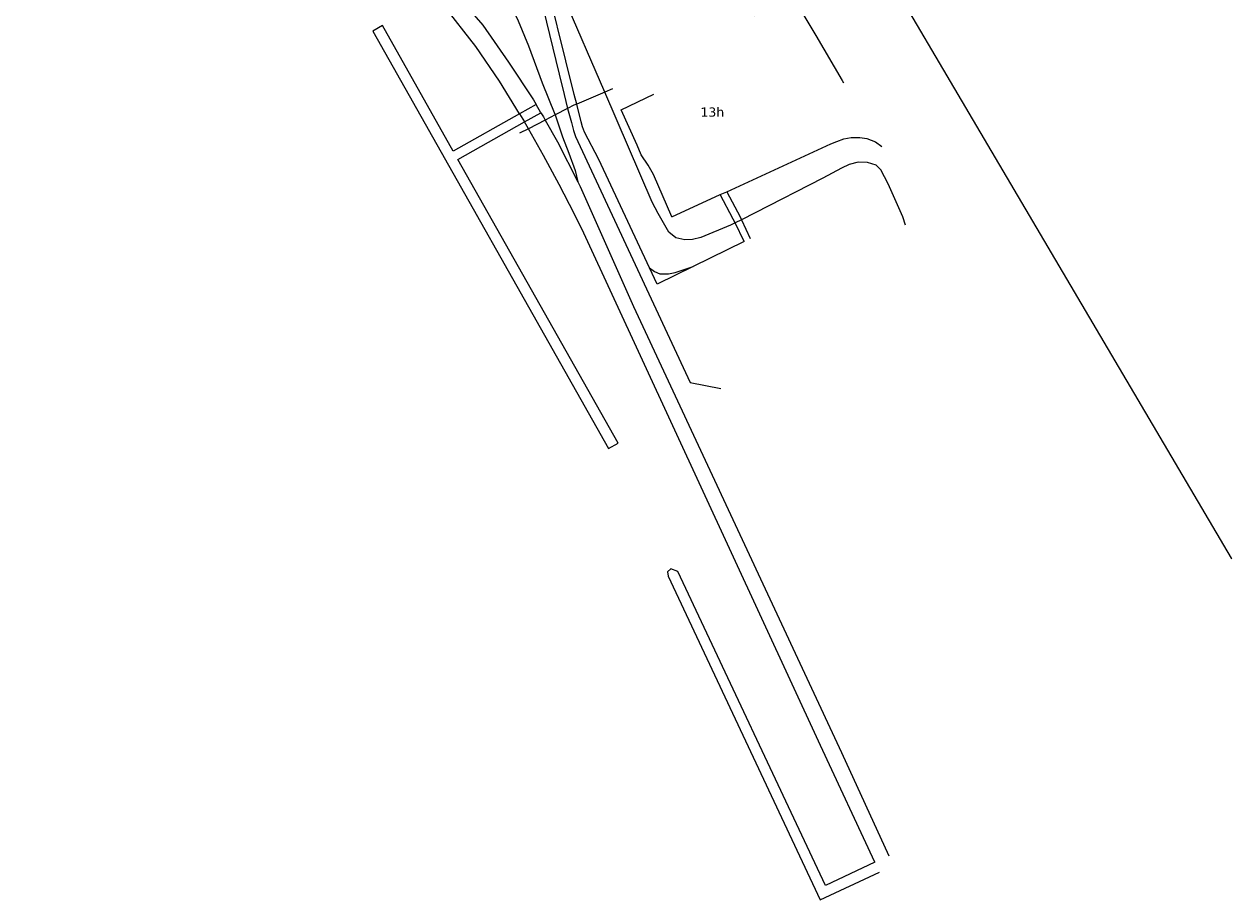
# Model space of a CAD drawing. Header units: metres. Extents: x 44942 to 45991, y 371239 to 373189.
# Tile 11 of 21: x 45710 to 45908, y 371868 to 372012. Entities that reach past the tile are written whole.
import ezdxf

# ---------------------------------------------------------------- set-up
doc = ezdxf.new("R2010")
doc.units = ezdxf.units.M
doc.linetypes.add('DGN Style 3', pattern=[277.230868, 198.022048, -79.208819])
for name, color, linetype, lineweight in [('TEKST_GEO_huisnummer', 252, 'Continuous', 18), ('TOPO_GEO_hek', 252, 'Continuous', 18), ('TOPO_GEO_kant open verharding', 252, 'Continuous', 18), ('TOPO_GEO_overig lijnvormig object', 252, 'Continuous', 18), ('TOPO_GEO_steiger', 252, 'Continuous', 18), ('WATER_GEO_kant water', 252, 'Continuous', 18), ('WATER_GEO_kant water-zichtbheid2', 252, 'DGN Style 3', 18), ('WATER_GEO_walbescherming', 252, 'Continuous', 18)]:
    doc.layers.add(name, color=color, linetype=linetype, lineweight=lineweight)
doc.styles.add('Style-verdana', font='verdana.shx')
doc.linetypes.add('raster', pattern='A,1.65,-0.875,[15,dgnlstyle-lijn95.shx,S=0.005952,R=0,X=0,Y=0],-0.875,1.65', length=5.05)

msp = doc.modelspace()

# ---------------------------------------------------------------- linework, layer by layer
at = {"layer": 'TOPO_GEO_hek', "linetype": 'raster', "lineweight": 18}
for p, q in [((45806.74, 372000.91), (45805.45, 372000.37)), ((45805.45, 372000.37), (45800.85, 371998.42)), ((45799.36, 371997.7), (45797.31, 371996.64)), ((45795.68, 371995.79), (45792.94, 371994.38)), ((45797.31, 371996.64), (45795.68, 371995.79)), ((45792.94, 371994.38), (45791.48, 371993.62))]:
    msp.add_line(p, q, dxfattribs=at)
at = {"layer": 'TOPO_GEO_hek', "linetype": 'raster', "lineweight": 18, "flags": 128}
msp.add_lwpolyline([(45800.85, 371998.42), (45800.36, 371998.22), (45799.36, 371997.7)], dxfattribs=at)
at = {"layer": 'TOPO_GEO_kant open verharding', "linetype": 'Continuous', "lineweight": 18}
for p, q in [((45816.48, 371979.92), (45824.42, 371983.56)), ((45824.42, 371983.56), (45825.48, 371984.04)), ((45827.9, 371979.44), (45826.85, 371978.92)), ((45827.9, 371979.44), (45829.33, 371976.35)), ((45828.34, 371975.86), (45826.85, 371978.92)), ((45828.34, 371975.86), (45819.97, 371971.76)), ((45819.47, 371952.73), (45824.51, 371951.76))]:
    msp.add_line(p, q, dxfattribs=at)
at = {"layer": 'TOPO_GEO_kant open verharding', "linetype": 'Continuous', "lineweight": 18, "flags": 128}
for points in [[(45770.14, 372052.08), (45770.84, 372050.6), (45772.56, 372047.07), (45767.9, 372042.41), (45785.09, 372024.56), (45790.42, 372029.83), (45791.42, 372029.75), (45795.34, 372014.08), (45797.96, 372003.31), (45798.78, 372000), (45799.36, 371997.7)], [(45793.79, 372027.38), (45793.29, 372029.67), (45794.45, 372029.7), (45795.71, 372029.97), (45816.73, 372039.24), (45817.53, 372039.62), (45818.56, 372039.96), (45819.62, 372040.03), (45820.78, 372039.73), (45821.74, 372039.23), (45822.61, 372038.49), (45825.89, 372033.16), (45820.62, 372029.93), (45830.01, 372012.95), (45836.12, 372016.38), (45840.09, 372009.68), (45844.44, 372002.27), (45844.66, 372001.91)], [(45800.85, 371998.42), (45800.45, 372000), (45794.89, 372022.36), (45793.79, 372027.38)], [(45816.48, 371979.92), (45813.44, 371986.87), (45812.59, 371988.37), (45811.43, 371990.11), (45810.79, 371991.65), (45808.13, 371997.47), (45813.51, 372000.03)], [(45799.36, 371997.7), (45799.55, 371996.91), (45800, 371995.38), (45800.33, 371994.11), (45800.64, 371993.1), (45819.47, 371952.73)], [(45812.82, 371971.56), (45804.49, 371989.35), (45802.14, 371993.83), (45801.8, 371994.67), (45801.57, 371995.5), (45800.85, 371998.42)], [(45825.48, 371984.04), (45842.55, 371991.87), (45843.57, 371992.3), (45844.7, 371992.72), (45845.9, 371992.95), (45847.32, 371992.96), (45848.5, 371992.77), (45849.89, 371992.25), (45850.94, 371991.45)], [(45826.85, 371978.92), (45826.55, 371979.52), (45824.42, 371983.56)], [(45825.48, 371984.04), (45827.68, 371979.91), (45827.9, 371979.44)], [(45819.97, 371971.76), (45814.07, 371968.87), (45812.82, 371971.56)]]:
    msp.add_lwpolyline(points, dxfattribs=at)
at = {"layer": 'TOPO_GEO_overig lijnvormig object', "linetype": 'Continuous', "lineweight": 18}
msp.add_line((45805.45, 372000.37), (45793.79, 372027.38), dxfattribs=at)
at = {"layer": 'TOPO_GEO_overig lijnvormig object', "linetype": 'Continuous', "lineweight": 18, "flags": 128}
for points in [[(45756.91, 372044.88), (45759.46, 372043.4), (45763.15, 372040.62), (45767.39, 372037.26), (45770.99, 372034.11), (45774.46, 372030.71), (45781.84, 372023.69), (45787.98, 372017.66), (45789.72, 372015.24), (45791.27, 372012.1), (45792.96, 372007.99), (45795.18, 372001.91), (45797.28, 371996.74), (45797.31, 371996.64)], [(45751.4, 372042.39), (45752.76, 372041.86), (45756.98, 372039.15), (45762.63, 372034.76), (45768.01, 372030.11), (45774.11, 372024.08), (45779.97, 372017.73), (45785.42, 372011.37), (45789.65, 372005.29), (45793.79, 371999.14), (45794.19, 371998.37)], [(45826.85, 371978.92), (45826.1, 371978.56), (45821.21, 371976.51), (45819.86, 371976.17), (45818.59, 371976.14), (45817.15, 371976.47), (45815.98, 371977.42), (45814.21, 371980.46), (45813.25, 371982.3), (45805.45, 372000.37)], [(45794.96, 371997.01), (45795.38, 371996.33), (45795.68, 371995.79)], [(45795.68, 371995.79), (45797.71, 371992.2), (45801.04, 371985.66)], [(45797.31, 371996.64), (45798.55, 371993.05), (45799.56, 371990.39), (45800.58, 371987.53), (45801.04, 371985.66)], [(45854.86, 371978.54), (45854.39, 371979.92), (45851.96, 371985.34), (45850.81, 371987.61), (45850, 371988.39), (45848.59, 371988.84), (45847.08, 371988.87), (45845.56, 371988.52), (45844.3, 371987.91), (45841.24, 371986.28), (45830.15, 371980.55), (45827.9, 371979.44)], [(45801.04, 371985.66), (45801.44, 371984.87), (45810.18, 371965.19), (45844.32, 371891.98), (45852.11, 371875.06)], [(45812.82, 371971.56), (45813.61, 371970.93), (45814.48, 371970.55), (45815.92, 371970.54), (45817.01, 371970.76), (45819.97, 371971.76)]]:
    msp.add_lwpolyline(points, dxfattribs=at)
at = {"layer": 'TOPO_GEO_steiger', "linetype": 'Continuous', "lineweight": 18}
for p, q in [((45794.19, 371998.37), (45791.48, 371996.84)), ((45792.31, 371995.51), (45794.96, 371997.01)), ((45794.96, 371997.01), (45794.19, 371998.37))]:
    msp.add_line(p, q, dxfattribs=at)
at = {"layer": 'TOPO_GEO_steiger', "linetype": 'Continuous', "lineweight": 18, "flags": 128}
for points in [[(45791.48, 371996.84), (45780.59, 371990.68), (45768.95, 372011.29), (45767.36, 372010.39), (45806.05, 371941.88)], [(45806.05, 371941.88), (45807.65, 371942.78), (45781.36, 371989.32), (45792.31, 371995.51)], [(45849.81, 371873.98), (45841.68, 371870.16), (45817.47, 371921.7), (45816.31, 371922.13), (45815.75, 371921.63), (45815.87, 371920.95), (45840.83, 371867.81), (45850.56, 371872.38)]]:
    msp.add_lwpolyline(points, dxfattribs=at)
at = {"layer": 'WATER_GEO_kant water', "linetype": 'Continuous', "lineweight": 18}
msp.add_line((45792.94, 371994.38), (45792.31, 371995.51), dxfattribs=at)
at = {"layer": 'WATER_GEO_kant water', "linetype": 'Continuous', "lineweight": 18, "flags": 128}
for points in [[(45791.48, 371996.84), (45788.18, 372002.16), (45784.31, 372007.88), (45779, 372014.65), (45772.57, 372021.85), (45765.32, 372028.58), (45757.79, 372034.6), (45749.85, 372041.68)], [(45849.81, 371873.98), (45840.88, 371893.17), (45802.01, 371977.25), (45800.47, 371980.36), (45797.95, 371985.21), (45795.39, 371989.99), (45792.94, 371994.38)]]:
    msp.add_lwpolyline(points, dxfattribs=at)
at = {"layer": 'WATER_GEO_kant water-zichtbheid2', "linetype": 'DGN Style 3', "lineweight": 18}
msp.add_line((45791.48, 371996.84), (45792.31, 371995.51), dxfattribs=at)
at = {"layer": 'WATER_GEO_walbescherming', "linetype": 'Continuous', "lineweight": 18, "flags": 128}
msp.add_lwpolyline([(45710.14, 372275.2), (45711.52, 372272.04), (45718.86, 372256.23), (45725.24, 372242.79), (45731.6, 372229.51), (45736.94, 372219.16), (45741.21, 372210.2), (45747.69, 372198.91), (45750.92, 372192.62), (45756.25, 372182.62), (45761.12, 372173.96), (45768.82, 372160.64), (45798.72, 372110.23), (45827.37, 372062.39), (45852.95, 372017.79), (45863.44, 372000), (45908.32, 371923.89), (45908.41, 371923.76)], dxfattribs=at)

# ---------------------------------------------------------------- texts
at = {"layer": 'TEKST_GEO_huisnummer', "linetype": 'Continuous', "lineweight": 18, "style": 'Style-verdana'}
msp.add_text('13h', height=1.5, dxfattribs=at).set_placement((45821.16, 371996.36))

doc.saveas('drawing.dxf')
